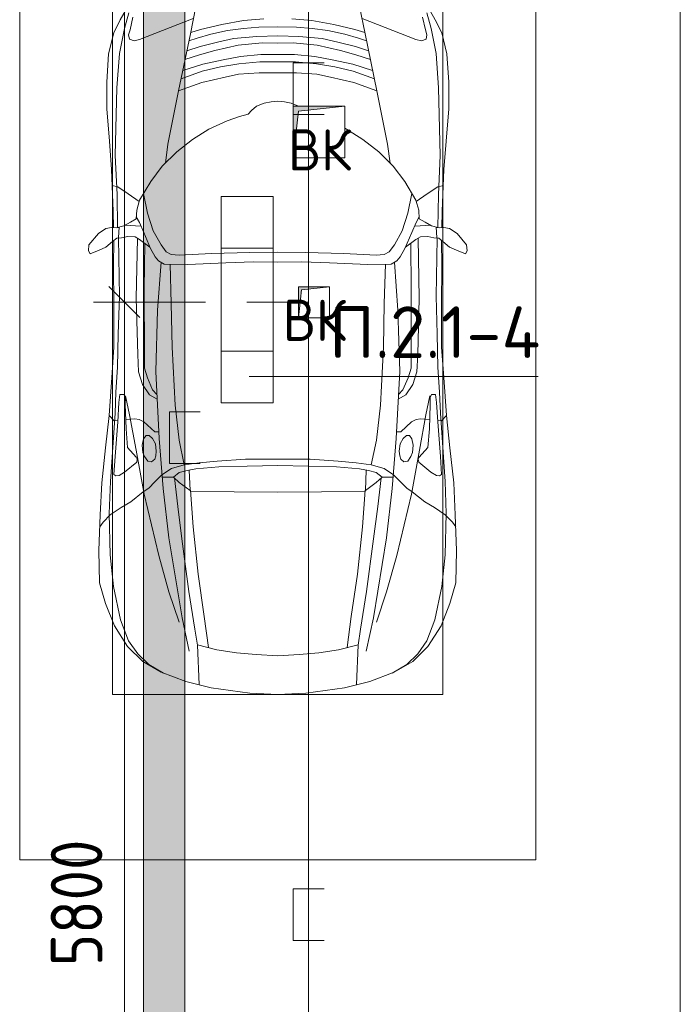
# Model space of a CAD drawing. Header units: millimetres. Extents: x -32229 to 170644, y -13689 to 125138.
# Tile 194 of 208: x 90705 to 93905, y 18850 to 23618. Entities that reach past the tile are written whole.
import ezdxf

# ---------------------------------------------------------------- set-up
doc = ezdxf.new("R2010")
doc.units = ezdxf.units.MM
for name, color, linetype, lineweight in [('A-ANNO-DIMS', 7, 'Continuous', 9), ('A-ANNO-DIMS-200', 7, 'Continuous', 9), ('A-ANNO-NOTE', 7, 'Continuous', 18), ('A-DETL-GENF', 7, 'Continuous', 18), ('A-DETL-THIN', 7, 'Continuous', 9), ('A-FLOR', 7, 'Continuous', 18), ('C-PRKG', 7, 'Continuous', 18), ('G-ANNO-TEXT', 7, 'Continuous', 9), ('M-EQPM', 7, 'Continuous', 18)]:
    doc.layers.add(name, color=color, linetype=linetype, lineweight=lineweight)
doc.layers.add('A-DETL', color=7, linetype='Continuous', lineweight=9, true_color=0x00a600)
doc.styles.add('GOST Common', font='GOST_Common.ttf', dxfattribs={"height": 200})
doc.styles.add('GOST Common_6', font='GOST_Common.ttf', dxfattribs={"width": 0.9, "height": 250})
doc.styles.add('ISOCPEUR', font='isocpeur.ttf', dxfattribs={"height": 250})
doc.dimstyles.new('ГОСТ_2_5_мм2', dxfattribs={"dimscale": 304.8, "dimtxt": 251.428749, "dimasz": 0.492126, "dimexe": 0.492126, "dimexo": 0.656168, "dimgap": 0.098425, "dimtad": 1, "dimdec": 0, "dimdsep": 46, "dimtxsty": 'GOST Common_6', "dimblk1": 'OBLIQUE', "dimblk2": 'OBLIQUE', "dimsah": 1, "dimcen": 0.09, "dimazin": 2, "dimtfac": 1, "dimtdec": 4, "dimtix": 1, "dimtmove": 0, "dimatfit": 3, "dimfxl": 1, "dimtvp": 1, "dimtolj": 1, "dimtzin": 0, "dimarcsym": 2})

# ---------------------------------------------------------------- blocks, each defined once
blk = doc.blocks.new('АР_Лоток - 200х100h_ЛВ1-7518962--01 ЭО')
at = {"layer": 'M-EQPM', "lineweight": 13, "true_color": 0xf3f3f3}
blk.add_hatch(color=7, dxfattribs=at).paths.add_polyline_path([(20700, -100), (20700, 100), (0, 100), (0, -100), (17987, -100)])
blk = doc.blocks.new('АР_Канал вертикальный прямоугольный - ВК-6032919--01 ЭО')
at = {"layer": 'M-EQPM', "lineweight": 13, "true_color": 0xe2e2e2}
blk.add_hatch(color=254, dxfattribs=at).paths.add_polyline_path([(-75, -75), (-60, 60), (75, 75), (-75, 75)])
at = {"layer": 'M-EQPM', "color": 253, "lineweight": 13, "true_color": 0xaaaaaa}
for p, q in [((75, 75), (-75, 75)), ((-75, 75), (-75, -75)), ((75, 75), (-75, 75)), ((-75, 75), (-75, -75)), ((-75, -75), (-75, 75)), ((-75, 75), (75, 75)), ((-75, -75), (-60, 60)), ((-75, -75), (-60, 60)), ((-60, 60), (75, 75)), ((-60, 60), (75, 75)), ((75, -75), (75, 75)), ((75, 75), (75, -75)), ((-75, -75), (75, -75)), ((75, -75), (-75, -75))]:
    blk.add_line(p, q, dxfattribs=at)
blk = doc.blocks.new('АР_Канал вертикальный прямоугольный - ВК-6032921--01 ЭО')
at = {"layer": 'M-EQPM', "lineweight": 13, "true_color": 0xe2e2e2}
blk.add_hatch(color=254, dxfattribs=at).paths.add_polyline_path([(-125, -125), (-100, 100), (125, 125), (-125, 125)])
at = {"layer": 'M-EQPM', "color": 253, "lineweight": 13, "true_color": 0xaaaaaa}
for p, q in [((125, 125), (-125, 125)), ((-125, 125), (-125, -125)), ((125, 125), (-125, 125)), ((-125, 125), (-125, -125)), ((-125, -125), (-125, 125)), ((-125, 125), (125, 125)), ((-125, -125), (-100, 100)), ((-125, -125), (-100, 100)), ((-100, 100), (125, 125)), ((-100, 100), (125, 125)), ((125, -125), (125, 125)), ((125, 125), (125, -125)), ((-125, -125), (125, -125)), ((125, -125), (-125, -125))]:
    blk.add_line(p, q, dxfattribs=at)
blk = doc.blocks.new('АР_Машиноместо - 4900x2400_М__5300х2500_-V164--01 ЭО')
at = {"layer": 'A-DETL-GENF', "color": 253, "lineweight": 13, "true_color": 0xaaaaaa}
for p, q in [((1114.6, 4493), (927, 4466.6)), ((1250, 4500), (1114.6, 4493)), ((1250, 4500), (1385.4, 4493)), ((1385.4, 4493), (1573, 4466.6)), ((804.4, 4436.7), (686, 4391.6)), ((927, 4466.6), (804.4, 4436.7)), ((861.2, 4260.3), (869.3, 4451.1)), ((1573, 4466.6), (1695.6, 4436.7)), ((1638.8, 4260.3), (1630.7, 4451.1)), ((1695.6, 4436.7), (1814, 4391.6)), ((686, 4391.6), (596.3, 4340.6)), ((1814, 4391.6), (1903.7, 4340.6)), ((596.3, 4340.6), (522.5, 4267.9)), ((1903.7, 4340.6), (1977.5, 4267.9)), ((1050.4, 4297.3), (955.5, 4283.9)), ((1146, 4306.7), (1050.4, 4297.3)), ((1250, 4312), (1146, 4306.7)), ((1250, 4312), (1354, 4306.7)), ((1354, 4306.7), (1449.6, 4297.3)), ((1449.6, 4297.3), (1544.5, 4283.9)), ((522.5, 4267.9), (458.6, 4167)), ((955.5, 4283.9), (861, 4259.4)), ((914, 4272.5), (893.6, 4121.6)), ((1544.5, 4283.9), (1639, 4259.4)), ((1586, 4272.5), (1606.4, 4121.6)), ((1977.5, 4267.9), (2041.4, 4167)), ((458.6, 4167), (416.4, 4059.2)), ((2041.4, 4167), (2083.6, 4059.2)), ((893.6, 4121.6), (863.9, 3917.5)), ((1606.4, 4121.6), (1636.1, 3917.5)), ((416.4, 4059.2), (387.4, 3958.4)), ((2083.6, 4059.2), (2112.6, 3958.4)), ((387.4, 3958.4), (384, 3802.9)), ((2112.6, 3958.4), (2116, 3802.9)), ((863.9, 3917.5), (840.1, 3687.8)), ((1636.1, 3917.5), (1659.9, 3687.8)), ((384, 3802.9), (390.2, 3630)), ((2116, 3802.9), (2109.8, 3630)), ((403.8, 3665.5), (388.1, 3688.4)), ((840.1, 3687.8), (826.6, 3509.6)), ((1659.9, 3687.8), (1673.4, 3509.6)), ((2096.2, 3665.5), (2111.9, 3688.4)), ((390.2, 3630), (397.1, 3474.2)), ((438.6, 3629.8), (403.8, 3665.5)), ((491.4, 3594.2), (438.6, 3629.8)), ((2008.6, 3594.2), (2061.4, 3629.8)), ((2061.4, 3629.8), (2096.2, 3665.5)), ((2109.8, 3630), (2102.9, 3474.2)), ((537.9, 3567), (491.4, 3594.2)), ((1962.1, 3567), (2008.6, 3594.2)), ((598.3, 3518.6), (537.9, 3567)), ((1901.7, 3518.6), (1962.1, 3567)), ((624.9, 3501.2), (598.3, 3518.6)), ((654.7, 3470.4), (624.9, 3501.2)), ((676.4, 3260.1), (695.7, 3502.8)), ((773.2, 3472.4), (825.6, 3512.1)), ((825.6, 3512.1), (821, 3413)), ((1250, 3520.1), (827.2, 3517.2)), ((1250, 3520.1), (1672.8, 3517.2)), ((1674.4, 3512.1), (1679, 3413)), ((1726.8, 3472.4), (1674.4, 3512.1)), ((1823.6, 3260.1), (1804.3, 3502.8)), ((1845.3, 3470.4), (1875.1, 3501.2)), ((1875.1, 3501.2), (1901.7, 3518.6)), ((397.1, 3474.2), (415.7, 3305.9)), ((456.6, 3434.5), (466.2, 3441.1)), ((462.2, 3347.3), (456.6, 3434.5)), ((466.2, 3441.1), (481.5, 3439.1)), ((481.5, 3439.1), (508, 3422.8)), ((690.2, 3433.7), (654.7, 3470.4)), ((744.1, 3447.2), (691.3, 3447.2)), ((773, 3424.2), (744.1, 3447.2)), ((744.3, 3447), (773.2, 3472.4)), ((1755.7, 3447), (1726.8, 3472.4)), ((1727, 3424.2), (1755.7, 3447)), ((1755.7, 3447.2), (1808.7, 3447.2)), ((1809.8, 3433.7), (1845.3, 3470.4)), ((2018.5, 3439.1), (1992, 3422.8)), ((2033.8, 3441.1), (2018.5, 3439.1)), ((2043.4, 3434.5), (2033.8, 3441.1)), ((2037.8, 3347.3), (2043.4, 3434.5)), ((2102.9, 3474.2), (2084.3, 3305.9)), ((508, 3422.8), (566.8, 3375.1)), ((811.1, 3414.8), (773, 3424.2)), ((853.3, 3407.2), (811.1, 3414.8)), ((965.3, 3397.8), (853.3, 3407.2)), ((1102.5, 3394.3), (965.3, 3397.8)), ((1250, 3391.3), (1102.5, 3394.3)), ((1250, 3391.3), (1397.5, 3394.3)), ((1397.5, 3394.3), (1534.7, 3397.8)), ((1534.7, 3397.8), (1646.7, 3407.2)), ((1646.7, 3407.2), (1688.9, 3414.8)), ((1688.9, 3414.8), (1727, 3424.2)), ((1992, 3422.8), (1933.2, 3375.1)), ((474.8, 3179.9), (462.2, 3347.3)), ((564.6, 3349.7), (522.2, 3303.2)), ((569.7, 3360.7), (564.6, 3349.7)), ((566.8, 3375.1), (569.7, 3360.7)), ((597.1, 3327.4), (605.2, 3346.8)), ((605.2, 3346.8), (620, 3369.3)), ((620, 3369.3), (638.7, 3372.5)), ((638.7, 3372.5), (654.1, 3360.7)), ((654.1, 3360.7), (658.7, 3344.5)), ((658.7, 3344.5), (661.1, 3321.2)), ((1841.3, 3344.5), (1838.9, 3321.2)), ((1845.9, 3360.7), (1841.3, 3344.5)), ((1861.3, 3372.5), (1845.9, 3360.7)), ((1880, 3369.3), (1861.3, 3372.5)), ((1894.8, 3346.8), (1880, 3369.3)), ((1902.9, 3327.4), (1894.8, 3346.8)), ((1933.2, 3375.1), (1930.3, 3360.7)), ((1930.3, 3360.7), (1935.4, 3349.7)), ((1935.4, 3349.7), (1977.8, 3303.2)), ((2025.2, 3179.9), (2037.8, 3347.3)), ((415.7, 3305.9), (432.8, 3149.3)), ((522.2, 3303.2), (515.3, 3213.7)), ((593.6, 3292.5), (597.1, 3327.4)), ((599.8, 3262.3), (593.6, 3292.5)), ((661.1, 3321.2), (657.2, 3286.3)), ((1838.9, 3321.2), (1842.8, 3286.3)), ((1900.2, 3262.3), (1906.4, 3292.5)), ((1906.4, 3292.5), (1902.9, 3327.4)), ((1977.8, 3303.2), (1984.7, 3213.7)), ((2084.3, 3305.9), (2067.1, 3148.3)), ((612.1, 3245.7), (599.8, 3262.3)), ((626.8, 3246.1), (612.1, 3245.7)), ((643.2, 3259.9), (626.8, 3246.1)), ((657.2, 3286.3), (643.2, 3259.9)), ((659.3, 2936), (676.4, 3260.1)), ((1840.7, 2936), (1823.6, 3260.1)), ((1842.8, 3286.3), (1856.8, 3259.9)), ((1856.8, 3259.9), (1873.2, 3246.1)), ((1873.2, 3246.1), (1887.9, 3245.7)), ((1887.9, 3245.7), (1900.2, 3262.3)), ((515.3, 3213.7), (510.9, 3094.6)), ((654.5, 3228.1), (601.7, 3179.4)), ((674.6, 3227.6), (654.5, 3228.1)), ((1825.4, 3227.6), (1845.5, 3228.1)), ((1845.5, 3228.1), (1898.3, 3179.4)), ((1984.7, 3213.7), (1989.1, 3094.6)), ((432.8, 3149.3), (446, 2964.8)), ((456.9, 3174.2), (432.9, 3148.3)), ((475.2, 3173.5), (456.9, 3174.2)), ((480.8, 3085), (474.8, 3179.9)), ((558.4, 3165.4), (513.6, 3168)), ((579.5, 3167.7), (558.4, 3165.4)), ((601.7, 3179.4), (579.5, 3167.7)), ((1898.3, 3179.4), (1920.5, 3167.7)), ((1920.5, 3167.7), (1941.6, 3165.4)), ((1941.6, 3165.4), (1986.4, 3168)), ((2019.2, 3085), (2025.2, 3179.9)), ((2024.8, 3173.5), (2043.1, 3174.2)), ((2043.1, 3174.2), (2067.1, 3148.3)), ((2067.2, 3149.3), (2054, 2964.8)), ((485.6, 3046.1), (480.8, 3085)), ((512.2, 3061.4), (504.5, 3046.6)), ((510.9, 3094.6), (512.2, 3061.4)), ((1989.1, 3094.6), (1987.8, 3061.4)), ((1987.8, 3061.4), (1995.5, 3046.6)), ((2014.4, 3046.1), (2019.2, 3085)), ((504.5, 3046.6), (485.6, 3046.1)), ((643.6, 3024.6), (618.7, 2966.7)), ((665.1, 3046.1), (643.6, 3024.6)), ((1834.9, 3046.1), (1856.4, 3024.6)), ((1856.4, 3024.6), (1881.3, 2966.7)), ((1995.5, 3046.6), (2014.4, 3046.1)), ((446, 2964.8), (456.1, 2818.3)), ((618.7, 2966.7), (604.4, 2919.4)), ((1881.3, 2966.7), (1895.6, 2919.4)), ((2054, 2964.8), (2043.9, 2818.3)), ((604.4, 2919.4), (604.4, 2850.8)), ((667.8, 2638.3), (659.3, 2936)), ((1832.2, 2638.3), (1840.7, 2936)), ((1895.6, 2919.4), (1895.6, 2850.8)), ((456.1, 2818.3), (456.8, 2613.6)), ((604.4, 2850.8), (603.5, 2534.3)), ((1895.6, 2850.8), (1896.5, 2534.3)), ((2043.9, 2818.3), (2043.2, 2613.6)), ((684.8, 2406.5), (667.8, 2638.3)), ((1815.2, 2406.5), (1832.2, 2638.3)), ((456.8, 2613.6), (454.5, 2423.6)), ((2043.2, 2613.6), (2045.5, 2423.6)), ((603.5, 2534.3), (606.1, 2314.9)), ((1896.5, 2534.3), (1893.9, 2314.9)), ((454.5, 2423.6), (456, 2301.1)), ((672.8, 2399.7), (656.7, 2380.3)), ((700.6, 2415.4), (672.8, 2399.7)), ((813.8, 2416.7), (700.6, 2415.4)), ((999.2, 2409.3), (813.8, 2416.7)), ((1132.7, 2404.6), (999.2, 2409.3)), ((1250, 2406.6), (1132.7, 2404.6)), ((1250, 2406.6), (1367.3, 2404.6)), ((1367.3, 2404.6), (1500.8, 2409.3)), ((1500.8, 2409.3), (1686.2, 2416.7)), ((1686.2, 2416.7), (1799.4, 2415.4)), ((1799.4, 2415.4), (1827.2, 2399.7)), ((1827.2, 2399.7), (1843.3, 2380.3)), ((2045.5, 2423.6), (2044, 2301.1)), ((341.2, 2366.2), (333.1, 2350.6)), ((333.1, 2350.6), (335.2, 2322.3)), ((384.4, 2347.9), (341.2, 2366.2)), ((417.4, 2333.8), (384.4, 2347.9)), ((633.8, 2340.5), (600.8, 2263)), ((656.7, 2380.3), (633.8, 2340.5)), ((710, 2355.4), (685.1, 2322.3)), ((734.3, 2368.8), (710, 2355.4)), ((772.7, 2371.5), (734.3, 2368.8)), ((929.1, 2364.1), (772.7, 2371.5)), ((1115.2, 2358.7), (929.1, 2364.1)), ((1250, 2357.8), (1115.2, 2358.7)), ((1250, 2357.8), (1384.8, 2358.7)), ((1384.8, 2358.7), (1570.9, 2364.1)), ((1570.9, 2364.1), (1727.3, 2371.5)), ((1727.3, 2371.5), (1765.7, 2368.8)), ((1765.7, 2368.8), (1790, 2355.4)), ((1790, 2355.4), (1814.9, 2322.3)), ((1843.3, 2380.3), (1866.2, 2340.5)), ((1866.2, 2340.5), (1899.2, 2263)), ((2082.6, 2333.8), (2115.6, 2347.9)), ((2115.6, 2347.9), (2158.8, 2366.2)), ((2158.8, 2366.2), (2166.9, 2350.6)), ((2166.9, 2350.6), (2164.8, 2322.3)), ((335.2, 2322.3), (381.7, 2266.4)), ((449.8, 2306.1), (417.4, 2333.8)), ((470, 2290), (449.8, 2306.1)), ((493.6, 2288.6), (470, 2290)), ((580.6, 2296), (559, 2282.6)), ((630.6, 2332.9), (580.6, 2296)), ((685.1, 2322.3), (647.3, 2254.2)), ((1814.9, 2322.3), (1852.7, 2254.2)), ((1869.4, 2332.9), (1919.4, 2296)), ((1919.4, 2296), (1941, 2282.6)), ((2006.4, 2288.6), (2030, 2290)), ((2030, 2290), (2050.2, 2306.1)), ((2050.2, 2306.1), (2082.6, 2333.8)), ((2164.8, 2322.3), (2118.3, 2266.4)), ((381.7, 2266.4), (417.4, 2243.4)), ((417.4, 2243.4), (445.1, 2238.7)), ((482, 2235.6), (479.1, 2288.7)), ((523.3, 2281.2), (493.6, 2288.6)), ((559, 2282.6), (523.3, 2281.2)), ((600.8, 2263), (579.9, 2213.8)), ((647.3, 2254.2), (619.7, 2168.6)), ((1852.7, 2254.2), (1880.3, 2168.6)), ((1899.2, 2263), (1920.1, 2213.8)), ((1941, 2282.6), (1976.7, 2281.2)), ((1976.7, 2281.2), (2006.4, 2288.6)), ((2018, 2235.6), (2020.9, 2288.7)), ((2082.6, 2243.4), (2054.9, 2238.7)), ((2118.3, 2266.4), (2082.6, 2243.4)), ((445.1, 2238.7), (481.8, 2239.5)), ((453, 2159.1), (455, 2238.9)), ((505.1, 2230), (467.5, 2239.2)), ((536.7, 2211.8), (505.1, 2230)), ((586.6, 2231.3), (510.1, 2227.1)), ((564.3, 2195.4), (536.7, 2211.8)), ((567.1, 2153.8), (564.3, 2195.4)), ((579.9, 2213.8), (564.9, 2186.5)), ((1913.4, 2231.3), (1989.9, 2227.1)), ((1920.1, 2213.8), (1935.1, 2186.5)), ((1932.9, 2153.8), (1935.7, 2195.4)), ((1935.7, 2195.4), (1963.3, 2211.8)), ((1963.3, 2211.8), (1994.9, 2230)), ((1994.9, 2230), (2032.5, 2239.2)), ((2054.9, 2238.7), (2018.2, 2239.5)), ((2047, 2159.1), (2045, 2238.9)), ((444.9, 1956.8), (453, 2159.1)), ((580.7, 2105.7), (567.1, 2153.8)), ((619.7, 2168.6), (600.3, 2072.7)), ((1880.3, 2168.6), (1899.7, 2072.7)), ((1919.3, 2105.7), (1932.9, 2153.8)), ((2055.1, 1956.8), (2047, 2159.1)), ((578.8, 2112.6), (525.5, 2074.6)), ((634.6, 2015), (580.7, 2105.7)), ((1865.4, 2015), (1919.3, 2105.7)), ((1921.2, 2112.6), (1974.5, 2074.6)), ((525.5, 2074.6), (475.1, 2041)), ((1974.5, 2074.6), (2024.9, 2041)), ((475.1, 2041), (447.5, 2034.4)), ((690.7, 1941.6), (634.6, 2015)), ((1809.3, 1941.6), (1865.4, 2015)), ((2024.9, 2041), (2052.5, 2034.4)), ((434.8, 1820.7), (444.9, 1956.8)), ((2065.2, 1820.7), (2055.1, 1956.8)), ((761.1, 1871.7), (690.7, 1941.6)), ((718.3, 1834.2), (705.7, 1926.7)), ((1738.9, 1871.7), (1809.3, 1941.6)), ((1781.7, 1834.2), (1794.3, 1926.7)), ((837.5, 1812.1), (761.1, 1871.7)), ((1662.5, 1812.1), (1738.9, 1871.7)), ((422, 1662.9), (434.8, 1820.7)), ((770, 1576.5), (718.3, 1834.2)), ((917, 1761.1), (837.5, 1812.1)), ((1583, 1761.1), (1662.5, 1812.1)), ((1730, 1576.5), (1781.7, 1834.2)), ((2078, 1662.9), (2065.2, 1820.7)), ((925, 1757.5), (917, 1761.1)), ((1435.1, 1700.5), (1495.8, 1721.4)), ((1495.8, 1721.4), (1583, 1761.1)), ((1352.5, 1650.5), (1376.5, 1670.9)), ((1376.5, 1670.9), (1392.8, 1689.8)), ((1392.8, 1689.8), (1435.1, 1700.5)), ((422, 1534.1), (422, 1662.9)), ((1184.7, 1635.7), (1148.7, 1650)), ((1217.8, 1629.1), (1184.7, 1635.7)), ((1217.8, 1629.1), (1250, 1626.8)), ((1282.2, 1629.1), (1250, 1626.8)), ((1282.2, 1629.1), (1315.3, 1635.7)), ((1315.3, 1635.7), (1352.5, 1650.5)), ((2078, 1534.1), (2078, 1662.9)), ((826.8, 1300.9), (770, 1576.5)), ((881.7, 1536.4), (770, 1576.5)), ((1618.3, 1536.4), (1730, 1576.5)), ((1673.2, 1300.9), (1730, 1576.5)), ((430.8, 1396.6), (422, 1534.1)), ((994.9, 1509.3), (881.7, 1536.4)), ((1505.1, 1509.3), (1618.3, 1536.4)), ((2069.2, 1396.6), (2078, 1534.1)), ((884.3, 1480.8), (782, 1518.1)), ((973.4, 1459.7), (884.3, 1480.8)), ((1060, 1496.1), (994.9, 1509.3)), ((1159.3, 1489.1), (1060, 1496.1)), ((1250, 1488.3), (1159.3, 1489.1)), ((1250, 1488.3), (1340.7, 1489.1)), ((1340.7, 1489.1), (1440, 1496.1)), ((1440, 1496.1), (1505.1, 1509.3)), ((1526.6, 1459.7), (1615.7, 1480.8)), ((1615.7, 1480.8), (1718, 1518.1)), ((887, 1446.5), (790.4, 1477.3)), ((986.2, 1425.6), (887, 1446.5)), ((1061.9, 1445.7), (973.4, 1459.7)), ((1163.9, 1435.1), (1061.9, 1445.7)), ((1250, 1435.1), (1163.9, 1435.1)), ((1250, 1435.1), (1336.1, 1435.1)), ((1336.1, 1435.1), (1438.1, 1445.7)), ((1438.1, 1445.7), (1526.6, 1459.7)), ((1513.8, 1425.6), (1613, 1446.5)), ((1613, 1446.5), (1709.6, 1477.3)), ((455.7, 1296.1), (430.8, 1396.6)), ((871.4, 1401.1), (800.5, 1424.6)), ((873.8, 1361.2), (809.9, 1383.1)), ((945.3, 1380.6), (871.4, 1401.1)), ((1070, 1410.4), (986.2, 1425.6)), ((1168.3, 1399.8), (1070, 1410.4)), ((1250, 1400.1), (1168.3, 1399.8)), ((1250, 1400.1), (1331.7, 1399.8)), ((1331.7, 1399.8), (1430, 1410.4)), ((1430, 1410.4), (1513.8, 1425.6)), ((1554.7, 1380.6), (1628.6, 1401.1)), ((1626.2, 1361.2), (1690.1, 1383.1)), ((1628.6, 1401.1), (1699.5, 1424.6)), ((2044.3, 1296.1), (2069.2, 1396.6)), ((958.3, 1341.1), (873.8, 1361.2)), ((1059, 1354.8), (945.3, 1380.6)), ((1035, 1323.2), (958.3, 1341.1)), ((1174.5, 1344.2), (1059, 1354.8)), ((1250, 1344.9), (1174.5, 1344.2)), ((1250, 1344.9), (1325.5, 1344.2)), ((1325.5, 1344.2), (1441, 1354.8)), ((1441, 1354.8), (1554.7, 1380.6)), ((1465, 1323.2), (1541.7, 1341.1)), ((1541.7, 1341.1), (1626.2, 1361.2)), ((487.4, 1232.1), (455.7, 1296.1)), ((527.2, 1305.2), (531.8, 1326)), ((535, 1280.6), (527.2, 1305.2)), ((531.8, 1326), (554.4, 1333.3)), ((554.4, 1333.3), (580.7, 1327.1)), ((580.7, 1327.1), (841.1, 1225.9)), ((859.1, 1321.2), (819.9, 1334.4)), ((853.8, 1167.4), (826.8, 1300.9)), ((876.3, 1278.7), (828.3, 1293.7)), ((925.2, 1301.6), (859.1, 1321.2)), ((1007.1, 1283.7), (925.2, 1301.6)), ((1148.3, 1312.4), (1035, 1323.2)), ((1250, 1309.3), (1148.3, 1312.4)), ((1250, 1309.3), (1351.7, 1312.4)), ((1351.7, 1312.4), (1465, 1323.2)), ((1492.9, 1283.7), (1574.8, 1301.6)), ((1574.8, 1301.6), (1640.9, 1321.2)), ((1623.7, 1278.7), (1671.7, 1293.7)), ((1640.9, 1321.2), (1680.1, 1334.4)), ((1646.2, 1167.4), (1673.2, 1300.9)), ((1919.3, 1327.1), (1658.9, 1225.9)), ((1945.6, 1333.3), (1919.3, 1327.1)), ((1968.2, 1326), (1945.6, 1333.3)), ((1965, 1280.6), (1972.8, 1305.2)), ((1972.8, 1305.2), (1968.2, 1326)), ((2012.6, 1232.1), (2044.3, 1296.1)), ((548.2, 1220.1), (535, 1280.6)), ((978.6, 1254.6), (876.3, 1278.7)), ((1084.1, 1236), (978.6, 1254.6)), ((1083.6, 1274.6), (1007.1, 1283.7)), ((1159.1, 1267.9), (1083.6, 1274.6)), ((1250, 1266.6), (1159.1, 1267.9)), ((1250, 1266.6), (1340.9, 1267.9)), ((1340.9, 1267.9), (1416.4, 1274.6)), ((1415.9, 1236), (1521.4, 1254.6)), ((1416.4, 1274.6), (1492.9, 1283.7)), ((1521.4, 1254.6), (1623.7, 1278.7)), ((1951.8, 1220.1), (1965, 1280.6)), ((539.3, 1140.4), (487.4, 1232.1)), ((1182.5, 1227.5), (1084.1, 1236)), ((1317.5, 1227.5), (1415.9, 1236)), ((1960.7, 1140.4), (2012.6, 1232.1))]:
    blk.add_line(p, q, dxfattribs=at)
at = {"layer": 'A-DETL-GENF', "color": 254, "lineweight": 13, "true_color": 0xd4d4d4}
for p, q in [((696.3, 4395.8), (625, 4354.8)), ((1803.7, 4395.8), (1875, 4354.8)), ((625, 4354.8), (571.5, 4303.1)), ((1875, 4354.8), (1928.5, 4303.1)), ((571.5, 4303.1), (527.8, 4239.8)), ((1928.5, 4303.1), (1972.2, 4239.8)), ((786.9, 4128.3), (821.1, 4289.8)), ((849, 4182.8), (861.2, 4260.3)), ((1651, 4182.8), (1638.8, 4260.3)), ((1713.1, 4128.3), (1678.9, 4289.8)), ((527.8, 4239.8), (488.6, 4138.1)), ((1972.2, 4239.8), (2011.4, 4138.1)), ((722.7, 4001.8), (771.7, 4149.8)), ((819.4, 4000.8), (849, 4182.8)), ((1680.6, 4000.8), (1651, 4182.8)), ((1777.3, 4001.8), (1728.3, 4149.8)), ((488.6, 4138.1), (454.7, 3976.8)), ((723.2, 3741.5), (786.9, 4128.3)), ((1776.8, 3741.5), (1713.1, 4128.3)), ((2011.4, 4138.1), (2045.3, 3976.8)), ((454.7, 3976.8), (438.6, 3823.4)), ((673.6, 3827.1), (722.7, 4001.8)), ((785.7, 3746.6), (819.4, 4000.8)), ((1714.3, 3746.6), (1680.6, 4000.8)), ((1826.4, 3827.1), (1777.3, 4001.8)), ((2045.3, 3976.8), (2061.4, 3823.4)), ((438.6, 3823.4), (434.2, 3623.7)), ((602.3, 3530.2), (673.6, 3827.1)), ((1897.7, 3530.2), (1826.4, 3827.1)), ((2061.4, 3823.4), (2065.8, 3623.7)), ((695.7, 3502.8), (723.2, 3741.5)), ((765.5, 3589.1), (785.7, 3746.6)), ((1734.5, 3589.1), (1714.3, 3746.6)), ((1804.3, 3502.8), (1776.8, 3741.5)), ((434.2, 3623.7), (439.5, 3468.5)), ((749.1, 3450.8), (765.5, 3589.1)), ((1750.9, 3450.8), (1734.5, 3589.1)), ((2065.8, 3623.7), (2060.5, 3468.5)), ((564, 3316.2), (602.3, 3530.2)), ((1936, 3316.2), (1897.7, 3530.2)), ((439.5, 3468.5), (462, 3136.6)), ((734.6, 3405.8), (688.5, 3435.5)), ((1765.4, 3405.8), (1811.5, 3435.5)), ((2060.5, 3468.5), (2038, 3136.6)), ((797.1, 3388.2), (734.6, 3405.8)), ((771.7, 3268.5), (797.1, 3388.2)), ((870, 3377.1), (797.1, 3388.2)), ((1630, 3377.1), (1702.9, 3388.2)), ((1702.9, 3388.2), (1765.4, 3405.8)), ((1728.3, 3268.5), (1702.9, 3388.2)), ((957.1, 3368.9), (870, 3377.1)), ((1093.5, 3360.7), (957.1, 3368.9)), ((1250, 3360.7), (1093.5, 3360.7)), ((1250, 3360.7), (1406.5, 3360.7)), ((1406.5, 3360.7), (1542.9, 3368.9)), ((1542.9, 3368.9), (1630, 3377.1)), ((532.7, 3145.9), (564, 3316.2)), ((1967.3, 3145.9), (1936, 3316.2)), ((752.8, 3099), (771.7, 3268.5)), ((1747.2, 3099), (1728.3, 3268.5)), ((462, 3136.6), (466.3, 3036.3)), ((512.5, 3053.2), (532.7, 3145.9)), ((1987.5, 3053.2), (1967.3, 3145.9)), ((2038, 3136.6), (2033.7, 3036.3)), ((629, 3048.1), (666.7, 3069.7)), ((737.8, 2818.3), (752.8, 3099)), ((1762.2, 2818.3), (1747.2, 3099)), ((1871, 3048.1), (1833.3, 3069.7)), ((466.3, 3036.3), (473.9, 2913.7)), ((595.2, 2997.9), (629, 3048.1)), ((1904.8, 2997.9), (1871, 3048.1)), ((2033.7, 3036.3), (2026.1, 2913.7)), ((575.7, 2937.4), (595.2, 2997.9)), ((1924.3, 2937.4), (1904.8, 2997.9)), ((473.9, 2913.7), (477.8, 2754.7)), ((571.6, 2853.3), (575.7, 2937.4)), ((1928.4, 2853.3), (1924.3, 2937.4)), ((2026.1, 2913.7), (2022.2, 2754.7)), ((564.4, 2580.5), (571.6, 2853.3)), ((733.8, 2606.7), (737.8, 2818.3)), ((1766.2, 2606.7), (1762.2, 2818.3)), ((1935.6, 2580.5), (1928.4, 2853.3)), ((477.8, 2754.7), (483.3, 2571.4)), ((2022.2, 2754.7), (2016.7, 2571.4)), ((570.6, 2291.4), (564.4, 2580.5)), ((728.4, 2415.7), (733.8, 2606.7)), ((1771.6, 2415.7), (1766.2, 2606.7)), ((1929.4, 2291.4), (1935.6, 2580.5)), ((483.3, 2571.4), (478, 2290)), ((2016.7, 2571.4), (2022, 2290)), ((471.8, 2077.7), (474.5, 2239.3)), ((2028.2, 2077.7), (2025.5, 2239.3)), ((462.8, 1889.5), (471.8, 2077.7)), ((2037.2, 1889.5), (2028.2, 2077.7)), ((470.9, 1561.4), (462.8, 1889.5)), ((2029.1, 1561.4), (2037.2, 1889.5)), ((483.4, 1395.6), (470.9, 1561.4)), ((2016.6, 1395.6), (2029.1, 1561.4)), ((507.4, 1274.3), (483.4, 1395.6)), ((1992.6, 1274.3), (2016.6, 1395.6)), ((527.9, 1198.6), (507.4, 1274.3)), ((1972.1, 1198.6), (1992.6, 1274.3))]:
    blk.add_line(p, q, dxfattribs=at)
at = {"layer": 'C-PRKG', "color": 253, "lineweight": 13, "true_color": 0xaaaaaa}
for p, q in [((2500, 5300), (0, 5300)), ((0, 0), (0, 5300)), ((2500, 0), (2500, 5300)), ((450, 4500), (2050, 4500)), ((450, 800), (450, 4500)), ((2050, 800), (2050, 4500))]:
    blk.add_line(p, q, dxfattribs=at)
blk = doc.blocks.new('Наметкина 10_РД_АР_П_rvt-1--01 ЭО')
at = {"layer": 'A-FLOR', "color": 253, "lineweight": 13, "true_color": 0xaaaaaa}
for p, q in [((93905.3, 35150), (93905.3, 9550)), ((93905.3, 35150), (93905.3, 9550)), ((91505.3, 32750), (91505.3, 10550)), ((91305.3, 10550), (91305.3, 32550))]:
    blk.add_line(p, q, dxfattribs=at)
at = {"layer": 'C-PRKG', "color": 253, "lineweight": 13, "true_color": 0xaaaaaa, "rotation": 180}
blk.add_blockref('АР_Машиноместо - 4900x2400_М__5300х2500_-V164--01 ЭО', (93205.3, 24850), dxfattribs=at)
at = {"layer": 'M-EQPM', "color": 253, "lineweight": 13, "true_color": 0xaaaaaa, "rotation": 270}
blk.add_blockref('АР_Лоток - 200х100h_ЛВ1-7518962--01 ЭО', (91405.3, 32250), dxfattribs=at)
at = {"layer": 'M-EQPM', "color": 253, "lineweight": 13, "true_color": 0xaaaaaa}
for name, p in [('АР_Канал вертикальный прямоугольный - ВК-6032921--01 ЭО', (92155.3, 23075)), ('АР_Канал вертикальный прямоугольный - ВК-6032919--01 ЭО', (92130.3, 22250))]:
    blk.add_blockref(name, p, dxfattribs=at)
at = {"layer": 'A-ANNO-NOTE', "color": 253, "lineweight": 5, "true_color": 0xaaaaaa, "char_height": 200, "width": 344, "attachment_point": 5, "line_spacing_factor": 1.022766, "style": 'GOST Common'}
for insert in [(92158.1, 22987.7), (92133.1, 22162.7)]:
    blk.add_mtext('\\pt2540,5080,7620,10160,12700,15240,17780,20320,22860,25400,27940,30480,33020,35560,38100,40640,43180,45720,48260,50800,53340,55880,58420,60960,63500,66040,68580,71120,73660,76200,78740,81280;ВК', dxfattribs=dict(at, insert=insert))
blk = doc.blocks.new('DIMBLOCK212--01 ЭО')
at = {"layer": 'A-ANNO-DIMS-200'}
for p, q in [((91212.5, 22250.6), (91137.5, 22325.6)), ((91604.8, 22250.6), (91062.5, 22250.6)), ((91212.5, 16450.3), (91212.5, 22250.6)), ((91212.5, 22250.6), (91287.5, 22175.6)), ((91212.5, 22250.6), (91604.8, 22250.6)), ((91212.5, 16450.3), (91137.5, 16525.3)), ((91304.8, 16450.3), (91062.5, 16450.3)), ((91212.5, 16450.3), (91287.5, 16375.3)), ((91212.5, 16450.3), (91304.8, 16450.3))]:
    blk.add_line(p, q, dxfattribs=at)
at = {"layer": 'A-ANNO-DIMS-200', "color": 0, "insert": (90855.8, 19035.1), "char_height": 250, "width": 756.843, "attachment_point": 1, "rotation": 90, "line_spacing_factor": 1.022761, "style": 'GOST Common_6'}
blk.add_mtext('5800', dxfattribs=at)
blk = doc.blocks.new('_Oblique')
at = {"color": 0, "linetype": 'ByBlock', "lineweight": -2}
blk.add_line((-0.5, -0.5), (0.5, 0.5), dxfattribs=at)
blk = doc.blocks.new('DIMBLOCK213--01 ЭО')
at = {"layer": 'A-ANNO-DIMS-200'}
for p, q in [((91212.5, 28050.3), (91137.5, 28125.3)), ((91605.3, 28050.3), (91062.5, 28050.3)), ((91212.5, 22250.6), (91212.5, 28050.3)), ((91212.5, 28050.3), (91287.5, 27975.3)), ((91212.5, 28050.3), (91605.3, 28050.3)), ((91212.5, 22250.6), (91137.5, 22325.6)), ((91604.8, 22250.6), (91062.5, 22250.6)), ((91212.5, 22250.6), (91287.5, 22175.6)), ((91212.5, 22250.6), (91604.8, 22250.6))]:
    blk.add_line(p, q, dxfattribs=at)
at = {"layer": 'A-ANNO-DIMS-200', "color": 0, "insert": (90855.8, 24835.1), "char_height": 250, "width": 756.843, "attachment_point": 1, "rotation": 90, "line_spacing_factor": 1.022761, "style": 'GOST Common_6'}
blk.add_mtext('5800', dxfattribs=at)

msp = doc.modelspace()

# ---------------------------------------------------------------- linework, layer by layer
at = {"layer": 'A-ANNO-NOTE', "color": 5, "lineweight": 9, "true_color": 0x0000ff}
for p, q in [((91680.7, 21762.3), (91680.7, 22762.3)), ((91680.7, 22762.3), (91933.4, 22762.3)), ((91933.4, 22762.3), (91933.4, 21762.3)), ((91680.7, 22512.3), (91933.4, 22512.3)), ((91933.4, 22012.3), (91680.7, 22012.3)), ((91933.4, 21762.3), (91680.7, 21762.3))]:
    msp.add_line(p, q, dxfattribs=at)
at = {"layer": 'A-DETL', "color": 5, "true_color": 0x0000ff}
for p, q in [((92104.8, 10649.9), (92104.8, 33498.9)), ((92179.8, 23409.7), (92029.8, 23409.7)), ((92029.8, 23409.7), (92029.8, 23159.7)), ((92029.8, 23159.7), (92179.8, 23159.7)), ((91804.8, 22250.6), (92104.8, 22250.6)), ((92179.8, 19409.7), (92029.8, 19409.7)), ((92029.8, 19409.7), (92029.8, 19159.7)), ((92029.8, 19159.7), (92179.8, 19159.7))]:
    msp.add_line(p, q, dxfattribs=at)
at = {"layer": 'A-DETL', "color": 1, "true_color": 0xff0000}
for p, q in [((91504.8, 14185.8), (91504.8, 32898.9)), ((91580.3, 21719), (91430.3, 21719)), ((91430.3, 21719), (91430.3, 21469)), ((91430.3, 21469), (91580.3, 21469))]:
    msp.add_line(p, q, dxfattribs=at)
at = {"layer": 'A-DETL-THIN'}
msp.add_line((91817.4, 21889.6), (93216.5, 21889.6), dxfattribs=at)

# ---------------------------------------------------------------- block references
at = {"lineweight": 5}
msp.add_blockref('Наметкина 10_РД_АР_П_rvt-1--01 ЭО', (0, 0), dxfattribs=at)

# ---------------------------------------------------------------- texts
at = {"layer": 'G-ANNO-TEXT', "insert": (92204.1, 22230), "char_height": 250, "width": 1042.32, "attachment_point": 1, "line_spacing_factor": 1.139951, "style": 'ISOCPEUR'}
msp.add_mtext('\\pt600,1200,1800,2400,3000,3600,4200,4800,5400,6000,6600,7200,7800,8400,9000,9600,10200,10800,11400,12000,12600,13200,13800,14400,15000,15600,16200,16800,17400,18000,18600,19200;П.2.1-4', dxfattribs=at)

# ---------------------------------------------------------------- dimensions: what is measured, and where the dimension line sits
at = {"layer": 'A-ANNO-DIMS'}
for base, p1, p2, override, picture, middle in [((91212.5, 28050.3), (91804.8, 22250.6), (91805.3, 28050.3), {"dimpost": '<>', "dimfxl": 5799.68146}, 'DIMBLOCK213--01 ЭО', (91057.5, 25150.5)), ((91212.5, 22250.6), (91504.8, 16450.3), (91804.8, 22250.6), {"dimpost": '<>', "dimfxl": 5808.116356}, 'DIMBLOCK212--01 ЭО', (91057.5, 19350.4))]:
    dim = msp.add_linear_dim(base=base, p1=p1, p2=p2, angle=90, dimstyle='ГОСТ_2_5_мм2', override=override, dxfattribs=at)
    dim.commit()
    dim.dimension.update_dxf_attribs({"geometry": picture, "text_midpoint": middle})

doc.saveas('drawing.dxf')
